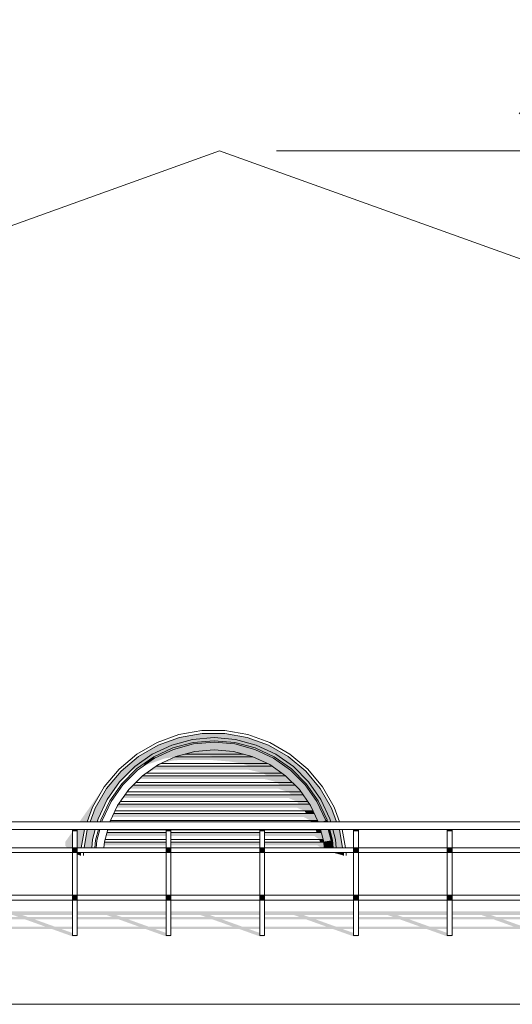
# Model space of a CAD drawing. Header units: millimetres. Extents: x -95523 to 190468, y -7401 to 17692.
# Tile 117 of 139: x 126195 to 128792, y 12304 to 17494. Entities that reach past the tile are written whole.
import ezdxf
from ezdxf.enums import TextEntityAlignment as Align

# ---------------------------------------------------------------- set-up
doc = ezdxf.new("R2010")
doc.units = ezdxf.units.MM
doc.header["$MEASUREMENT"] = 0
for name, color, linetype in [('1_Кровля (плоская)', 7, 'Continuous'), ('1_Окна слуховые', 7, 'Continuous'), ('Новый_1_Ограждение кровли', 7, 'Continuous'), ('Размер - Отметка Уровня', 7, 'Continuous')]:
    doc.layers.add(name, color=color, linetype=linetype)
for name, color, linetype, lineweight in [('1_Кровля (плоская)_Ном._пера__120', 7, 'Continuous', 5), ('1_Окна слуховые_Ном._пера__120', 7, 'Continuous', 5), ('Новый_1_Ограждение кровли_Ном._пера__120', 7, 'Continuous', 5), ('Размер - Отметка Уровня_Ном._пера__120', 7, 'Continuous', 5)]:
    doc.layers.add(name, color=color, linetype=linetype, lineweight=lineweight)
doc.styles.add('СГЕНЕРИР_СТИЛЬ_1', font='arial.ttf')

# ---------------------------------------------------------------- blocks, each defined once
blk = doc.blocks.new('Элемент Разреза_119_1', base_point=(95180.8, -197.5))
at = {"layer": '1_Кровля (плоская)', "linetype": 'Continuous', "lineweight": 0, "true_color": 0x000000}
for points in [[(126592.4, 13337), (126566.6, 13266), (126603.9, 13266), (126608, 13281.2), (126655.9, 13384), (126720.9, 13476.9), (126801.1, 13557), (126894, 13622.1), (126996.8, 13670), (127106.4, 13699.4), (127219.3, 13709.3), (127332.3, 13699.4), (127441.8, 13670), (127544.6, 13622.1), (127637.5, 13557), (127717.7, 13476.9), (127782.8, 13384), (127830.7, 13281.2), (127834.7, 13266), (127865.3, 13266), (127839.5, 13337), (127779.6, 13440.8), (127702.5, 13532.7), (127610.6, 13609.8), (127506.7, 13669.8), (127394, 13710.8), (127275.9, 13731.6), (127156, 13731.6), (127037.9, 13710.8), (126925.2, 13669.8), (126821.3, 13609.8), (126729.5, 13532.7), (126652.4, 13440.8)], [(126510.3, 13266), (126550.6, 13266), (126578.8, 13343.3), (126640, 13449.5)], [(126434.6, 13139.4), (126445.3, 13128.5), (126473.3, 13128.5), (126473.3, 13213.7), (126436, 13160.9)], [(126498.3, 13226), (126498.3, 13128.5), (126519.3, 13128.5), (126536.5, 13226)], [(126534.7, 13129.5), (126536.1, 13128.5), (126574.9, 13128.5), (126578.6, 13171.6), (126593.2, 13226), (126552, 13226), (126551.4, 13224.3)], [(127845.5, 13226), (127860, 13171.6), (127863.8, 13128.5), (127897.4, 13128.5), (127880.5, 13224.3), (127879.9, 13226)], [(126515.6, 13087.6), (126515.6, 13103.5), (126498.3, 13103.5), (126498.3, 13094.8), (126504.4, 13091.6)], [(127846.4, 13103.5), (127890.9, 13091.4), (127901.4, 13087.6), (127901.4, 13103.5)], [(126004.4, 12712.7), (126004.4, 12700.5), (126365.1, 12700.5), (126470.8, 12662.5), (126495.8, 12662.5), (126498.3, 12666), (126473.3, 12666), (126473.3, 12679.5), (126415.1, 12700.5), (126473.3, 12700.5), (126473.3, 12712.7), (126381, 12712.7), (126274.1, 12751.1), (126473.3, 12751.1), (126473.3, 12763.3), (126240.1, 12763.3), (126211, 12773.7), (126473.3, 12773.7), (126473.3, 12793.3), (126004.4, 12793.3), (126004.4, 12773.7), (126161, 12773.7), (126190.1, 12763.3), (126004.4, 12763.3), (126004.4, 12751.1), (126224.1, 12751.1), (126331, 12712.7)], [(126498.3, 12712.7), (126498.3, 12700.5), (126859, 12700.5), (126964.8, 12662.5), (126989.8, 12662.5), (126992.3, 12666), (126967.3, 12666), (126967.3, 12679.5), (126909, 12700.5), (126967.3, 12700.5), (126967.3, 12712.7), (126875, 12712.7), (126768.1, 12751.1), (126967.3, 12751.1), (126967.3, 12763.3), (126734, 12763.3), (126705, 12773.7), (126967.3, 12773.7), (126967.3, 12793.3), (126498.3, 12793.3), (126498.3, 12773.7), (126655, 12773.7), (126684, 12763.3), (126498.3, 12763.3), (126498.3, 12751.1), (126718.1, 12751.1), (126825, 12712.7)], [(126992.3, 12700.5), (127353, 12700.5), (127458.7, 12662.5), (127483.7, 12662.5), (127486.2, 12666), (127461.2, 12666), (127461.2, 12679.6), (127403, 12700.5), (127461.2, 12700.5), (127461.2, 12712.7), (127369, 12712.7), (127262, 12751.1), (127461.2, 12751.1), (127461.2, 12763.3), (127228, 12763.3), (127198.9, 12773.7), (127461.2, 12773.7), (127461.2, 12793.3), (126992.3, 12793.3), (126992.3, 12773.7), (127148.9, 12773.7), (127178, 12763.3), (126992.3, 12763.3), (126992.3, 12751.1), (127212, 12751.1), (127319, 12712.7), (126992.3, 12712.7)], [(127486.2, 12700.5), (127846.9, 12700.5), (127952.7, 12662.5), (127977.7, 12662.5), (127980.2, 12666), (127955.2, 12666), (127955.2, 12679.6), (127896.9, 12700.5), (127955.2, 12700.5), (127955.2, 12712.7), (127862.9, 12712.7), (127756, 12751.1), (127955.2, 12751.1), (127955.2, 12763.3), (127721.9, 12763.3), (127692.9, 12773.7), (127955.2, 12773.7), (127955.2, 12793.3), (127486.2, 12793.3), (127486.2, 12773.7), (127642.9, 12773.7), (127671.9, 12763.3), (127486.2, 12763.3), (127486.2, 12751.1), (127706, 12751.1), (127812.9, 12712.7), (127486.2, 12712.7)], [(127980.2, 12700.5), (128340.9, 12700.5), (128446.6, 12662.5), (128471.6, 12662.5), (128474.2, 12666), (128449.2, 12666), (128449.2, 12679.6), (128390.9, 12700.5), (128449.2, 12700.5), (128449.2, 12712.7), (128356.9, 12712.7), (128249.9, 12751.1), (128449.2, 12751.1), (128449.2, 12763.3), (128215.9, 12763.3), (128186.8, 12773.7), (128449.2, 12773.7), (128449.2, 12793.3), (127980.2, 12793.3), (127980.2, 12773.7), (128136.8, 12773.7), (128165.9, 12763.3), (127980.2, 12763.3), (127980.2, 12751.1), (128199.9, 12751.1), (128306.9, 12712.7), (127980.2, 12712.7)], [(128474.2, 12700.5), (128834.9, 12700.5), (128940.6, 12662.5), (128965.6, 12662.5), (128968.1, 12666), (128943.1, 12666), (128943.1, 12679.6), (128884.9, 12700.5), (128943.1, 12700.5), (128943.1, 12712.7), (128850.8, 12712.7), (128743.9, 12751.1), (128943.1, 12751.1), (128943.1, 12763.3), (128709.8, 12763.3), (128680.8, 12773.7), (128943.1, 12773.7), (128943.1, 12793.3), (128474.2, 12793.3), (128474.2, 12773.7), (128630.8, 12773.7), (128659.8, 12763.3), (128474.2, 12763.3), (128474.2, 12751.1), (128693.9, 12751.1), (128800.8, 12712.7), (128474.2, 12712.7)]]:
    blk.add_hatch(color=18, dxfattribs=at).paths.add_polyline_path(points)
at = {"layer": '1_Кровля (плоская)_Ном._пера__120', "color": 7, "linetype": 'Continuous', "lineweight": 5}
for p, q in [((127248, 16802.5), (123882.8, 15594.3)), ((130613.2, 15594.3), (127248, 16802.5)), ((108678.4, 12303.6), (145817.9, 12303.7))]:
    blk.add_line(p, q, dxfattribs=at)
blk = doc.blocks.new('Элемент Разреза_143_1', base_point=(95180.8, -197.5))
at = {"layer": '1_Окна слуховые_Ном._пера__120', "color": 7, "linetype": 'Continuous', "lineweight": 5}
for p, q in [((126918.8, 13683.4), (127034, 13725.3)), ((126925.2, 13669.8), (127037.9, 13710.8)), ((127034, 13725.3), (127154.7, 13746.6)), ((127037.9, 13710.8), (127156, 13731.6)), ((127154.7, 13746.6), (127277.2, 13746.6)), ((127156, 13731.6), (127275.9, 13731.6)), ((127275.9, 13731.6), (127394, 13710.8)), ((127277.2, 13746.6), (127397.9, 13725.3)), ((127394, 13710.8), (127506.7, 13669.8)), ((127397.9, 13725.3), (127513.1, 13683.4)), ((126812.7, 13622.1), (126918.8, 13683.4)), ((126821.3, 13609.8), (126925.2, 13669.8)), ((127506.7, 13669.8), (127610.6, 13609.8)), ((127513.1, 13683.4), (127619.2, 13622.1)), ((126718.8, 13543.3), (126812.7, 13622.1)), ((126729.5, 13532.7), (126821.3, 13609.8)), ((127610.6, 13609.8), (127702.5, 13532.7)), ((127619.2, 13622.1), (127713.1, 13543.3)), ((126640, 13449.5), (126718.8, 13543.3)), ((126652.4, 13440.8), (126729.5, 13532.7)), ((127702.5, 13532.7), (127779.6, 13440.8)), ((127713.1, 13543.3), (127791.9, 13449.5)), ((126578.8, 13343.3), (126640, 13449.5)), ((127791.9, 13449.5), (127853.2, 13343.3)), ((126592.4, 13337), (126652.4, 13440.8)), ((127779.6, 13440.8), (127839.5, 13337)), ((126550.6, 13266), (126578.8, 13343.3)), ((127853.2, 13343.3), (127881.3, 13266)), ((126566.6, 13266), (126592.4, 13337)), ((127839.5, 13337), (127865.3, 13266)), ((126519.3, 13128.5), (126536.5, 13226)), ((126534.5, 13128.5), (126551.4, 13224.3)), ((126551.4, 13224.3), (126552, 13226)), ((127879.9, 13226), (127880.5, 13224.3)), ((127880.5, 13224.3), (127897.4, 13128.5)), ((127895.5, 13226), (127912.6, 13128.5)), ((126515.6, 13087.6), (126515.6, 13103.5)), ((126530.6, 13087.6), (126530.6, 13103.5)), ((127901.4, 13103.5), (127901.4, 13087.6)), ((127916.4, 13103.5), (127916.4, 13087.6))]:
    blk.add_line(p, q, dxfattribs=at)
blk = doc.blocks.new('Элемент Разреза_144_1', base_point=(95180.8, -197.5))
at = {"layer": '1_Окна слуховые', "linetype": 'Continuous', "lineweight": 0, "true_color": 0x000000}
for points in [[(126801.1, 13557), (126771.3, 13527.2), (126855.6, 13575.9), (126902, 13608.3), (127002.2, 13655.1), (127109.1, 13683.7), (127219.3, 13693.4), (127329.6, 13683.7), (127436.4, 13655.1), (127536.7, 13608.3), (127627.3, 13544.9), (127705.6, 13466.7), (127769, 13376), (127815.8, 13275.7), (127818.4, 13266), (127834.7, 13266), (127830.7, 13281.2), (127782.8, 13384), (127717.7, 13476.9), (127637.5, 13557), (127544.6, 13622.1), (127441.8, 13670), (127332.3, 13699.4), (127219.3, 13709.3), (127106.4, 13699.4), (126996.8, 13670), (126894, 13622.1)], [(127005, 13647.6), (127002.2, 13655.1), (126902, 13608.3), (126905.9, 13601.5)], [(127110.5, 13675.9), (127005, 13647.6), (126905.9, 13601.5), (127005, 13647.6)], [(127110.5, 13675.9), (127109.1, 13683.7), (127002.2, 13655.1), (127005, 13647.6)], [(127117.4, 13636.8), (127110.5, 13675.9), (127005, 13647.6), (127018.5, 13610.4)], [(127219.3, 13685.4), (127219.3, 13693.4), (127109.1, 13683.7), (127110.5, 13675.9)], [(127328.2, 13675.9), (127219.3, 13685.4), (127110.5, 13675.9), (127219.3, 13685.4)], [(127219.3, 13645.8), (127219.3, 13685.4), (127110.5, 13675.9), (127117.4, 13636.8)], [(127328.2, 13675.9), (127329.6, 13683.7), (127219.3, 13693.4), (127219.3, 13685.4)], [(127321.3, 13636.8), (127328.2, 13675.9), (127219.3, 13685.4), (127219.3, 13645.8)], [(127420.1, 13610.4), (127433.7, 13647.6), (127328.2, 13675.9), (127321.3, 13636.8)], [(127433.7, 13647.6), (127436.4, 13655.1), (127329.6, 13683.7), (127328.2, 13675.9)], [(127532.7, 13601.5), (127433.7, 13647.6), (127328.2, 13675.9), (127433.7, 13647.6)], [(127532.7, 13601.5), (127536.7, 13608.3), (127436.4, 13655.1), (127433.7, 13647.6)], [(126816.4, 13538.8), (126818.4, 13540.1), (126905.9, 13601.5)], [(126855.6, 13575.9), (126849.5, 13562.7), (126848.7, 13561.4), (126905.9, 13601.5), (126902, 13608.3)], [(126848.7, 13561.4), (126915.9, 13584.2), (126905.9, 13601.5)], [(127005, 13647.6), (126905.9, 13601.5), (126915.9, 13584.2), (126959.3, 13599.6), (127012.4, 13607.5), (127018.5, 13610.4)], [(127117.4, 13636.8), (127018.5, 13610.4), (126925.8, 13567.1), (127018.5, 13610.3)], [(126938.3, 13572.9), (126944.7, 13572.9), (126998.7, 13588.1), (127028.4, 13590.9), (127212.6, 13590.9), (127303.9, 13583.3), (127367.6, 13572.9), (127500.3, 13572.9), (127423.8, 13608.7), (127014.9, 13608.7)], [(127014.9, 13608.7), (127040.9, 13608.7), (127073.1, 13614.3), (127193, 13614.3), (127225.1, 13608.7), (127423.8, 13608.7), (127420.1, 13610.3), (127373.1, 13622.9), (127065.5, 13622.9), (127018.5, 13610.3)], [(127065.5, 13622.9), (127373.1, 13622.9), (127321.3, 13636.8), (127219.3, 13645.8), (127117.4, 13636.8)], [(127321.3, 13636.8), (127219.3, 13645.8), (127117.4, 13636.8), (127219.3, 13645.8)], [(127512.9, 13567.1), (127420.1, 13610.4), (127321.3, 13636.8), (127420.1, 13610.3)], [(127512.9, 13567.1), (127532.7, 13601.5), (127433.7, 13647.6), (127420.1, 13610.4)], [(127596.7, 13508.4), (127622.2, 13538.8), (127532.7, 13601.5), (127512.9, 13567.1)], [(127622.2, 13538.8), (127627.3, 13544.9), (127536.7, 13608.3), (127532.7, 13601.5)], [(127699.5, 13461.5), (127622.2, 13538.8), (127532.7, 13601.5), (127622.2, 13538.8)], [(126925.8, 13567.1), (126841.9, 13508.4), (126843.9, 13509.8)], [(126862.7, 13522.9), (126865.9, 13522.9), (126904.4, 13540.9), (127394.3, 13540.9), (127413.4, 13537.8), (127475, 13522.9), (127575.9, 13522.9), (127524.9, 13558.7), (126913.7, 13558.7)], [(126913.7, 13558.7), (126916.9, 13558.7), (126922.7, 13562.7), (126944.7, 13572.9), (126938.3, 13572.9), (126925.8, 13567.1)], [(127500.3, 13572.9), (127367.6, 13572.9), (127406.8, 13558.7), (127524.9, 13558.7), (127512.9, 13567.1)], [(127669.1, 13436), (127596.7, 13508.4), (127512.9, 13567.1), (127596.7, 13508.4)], [(126816.4, 13538.8), (126739.2, 13461.5), (126813, 13535.4)], [(126769.6, 13436), (126838.5, 13505), (126841.9, 13508.4)], [(126806.5, 13472.9), (126807.8, 13472.9), (126827.9, 13488.5), (126833, 13490.9), (127487.2, 13490.9), (127520.8, 13482.8), (127551, 13472.9), (127632.2, 13472.9), (127596.7, 13508.4), (127596.3, 13508.7), (126842.3, 13508.7), (126842, 13508.4)], [(126862.7, 13522.9), (126842.3, 13508.7), (126845.5, 13508.7), (126865.9, 13522.9)], [(127475, 13522.9), (127499.7, 13508.7), (127596.3, 13508.7), (127575.9, 13522.9)], [(127669.1, 13436), (127699.5, 13461.5), (127622.2, 13538.8), (127596.7, 13508.4)], [(127699.5, 13461.6), (127705.6, 13466.7), (127627.3, 13544.9), (127622.2, 13538.8)], [(126738.5, 13460.5), (126739.2, 13461.5), (126676.5, 13372)], [(126763.5, 13427.4), (126780.9, 13440.9), (127555.5, 13440.9), (127610.6, 13422.9), (127678.2, 13422.9), (127669.1, 13436), (127646.4, 13458.7), (126792.2, 13458.7), (126769.6, 13436)], [(126806.5, 13472.9), (126792.2, 13458.7), (126793.5, 13458.7), (126807.8, 13472.9)], [(127551, 13472.9), (127568, 13458.7), (127646.4, 13458.7), (127632.2, 13472.9)], [(127727.8, 13352.2), (127762.1, 13372), (127699.5, 13461.5), (127669.1, 13436)], [(127762.1, 13372.1), (127769, 13376), (127705.6, 13466.7), (127699.5, 13461.6)], [(127808.3, 13273), (127762.1, 13372.1), (127699.5, 13461.5), (127762.1, 13372)], [(126710.9, 13352.2), (126768.9, 13435.1), (126769.6, 13436)], [(126750.4, 13408.7), (126738, 13390.9), (127612.7, 13390.9), (127655.2, 13372.9), (127713.2, 13372.9), (127688.2, 13408.7)], [(127678.2, 13422.9), (127610.6, 13422.9), (127619.5, 13415.4), (127625.2, 13408.7), (127688.2, 13408.7)], [(127669.1, 13436), (127727.8, 13352.2), (127767.9, 13266), (127768, 13266), (127727.8, 13352.2)], [(126630.4, 13273), (126676.5, 13372), (126674.5, 13367.7)], [(126670.7, 13266), (126670.7, 13266), (126710.9, 13352.2), (126708.9, 13347.9)], [(126705.6, 13340.9), (127654.6, 13340.9), (127696.4, 13323.3), (127697, 13322.9), (127741.4, 13322.9), (127727.8, 13352.2), (127723.3, 13358.7), (126715.4, 13358.7), (126710.9, 13352.2)], [(127655.2, 13372.9), (127667.2, 13358.7), (127723.3, 13358.7), (127713.2, 13372.9)], [(127727.8, 13352.2), (127768, 13266), (127789.1, 13266), (127808.3, 13273), (127762.1, 13372)], [(127808.3, 13273), (127815.8, 13275.7), (127769, 13376), (127762.1, 13372.1)], [(126682.3, 13290.9), (127692.7, 13290.9), (127725.9, 13272.9), (127764.7, 13272.9), (127748.1, 13308.7), (126690.6, 13308.7)], [(127697, 13322.9), (127705.2, 13308.7), (127748.1, 13308.7), (127741.4, 13322.9)], [(126630.4, 13273), (126628.5, 13266), (126628.5, 13266)], [(127725.9, 13272.9), (127729.8, 13266), (127767.9, 13266), (127764.7, 13272.9)], [(127808.3, 13273), (127789.1, 13266), (127810.2, 13266)], [(127808.3, 13273), (127810.2, 13266), (127818.4, 13266), (127815.8, 13275.7)], [(127808.3, 13273), (127810.2, 13266), (127810.2, 13266)], [(126602.1, 13167.5), (126617.8, 13226), (126617.8, 13226), (126602.7, 13169.9)], [(126641.2, 13160.6), (126658.7, 13226), (126658.7, 13226), (126641.8, 13163.1)], [(126649.3, 13190.9), (126967.3, 13190.9), (126967.3, 13208.7), (126654, 13208.7)], [(126992.3, 13208.7), (126992.3, 13190.9), (127461.2, 13190.9), (127461.2, 13208.7)], [(127486.2, 13208.7), (127486.2, 13190.9), (127748.1, 13190.9), (127773.6, 13172.9), (127794.2, 13172.9), (127784.6, 13208.7)], [(127780, 13226), (127749, 13226), (127754.7, 13222.9), (127780.8, 13222.9)], [(127754.7, 13222.9), (127756.6, 13219.7), (127760.6, 13208.7), (127784.6, 13208.7), (127780.8, 13222.9)], [(127780, 13226), (127797.5, 13160.6), (127800.3, 13128.5), (127797.5, 13160.6), (127780, 13226)], [(127820.9, 13226), (127780, 13226), (127797.5, 13160.6), (127836.6, 13167.5)], [(127820.9, 13226), (127820.9, 13226), (127836.6, 13167.5), (127840, 13128.5), (127840, 13128.5), (127836.6, 13167.5)], [(127829.1, 13226), (127820.9, 13226), (127836.6, 13167.5), (127844.4, 13168.9)], [(127829.1, 13226), (127844.4, 13168.9), (127847.9, 13128.5), (127863.8, 13128.5), (127860, 13171.6), (127845.5, 13226)], [(126601.9, 13165.7), (126598.7, 13128.5), (126602.1, 13167.5)], [(126638.4, 13128.5), (126641.2, 13160.6), (126641, 13158.8)], [(126639.4, 13140.9), (126967.3, 13140.9), (126967.3, 13158.7), (126641, 13158.7)], [(126992.3, 13158.7), (126992.3, 13140.9), (127461.2, 13140.9), (127461.2, 13158.7)], [(127486.2, 13158.7), (127486.2, 13140.9), (127766.2, 13140.9), (127783.8, 13128.5), (127800.3, 13128.5), (127797.7, 13158.7)], [(127794.2, 13172.9), (127773.6, 13172.9), (127778.8, 13158.7), (127797.7, 13158.7), (127797.5, 13160.6)], [(127836.6, 13167.5), (127797.5, 13160.6), (127800.3, 13128.5), (127840, 13128.5)], [(127844.4, 13168.9), (127836.6, 13167.5), (127840, 13128.5), (127847.9, 13128.5)]]:
    blk.add_hatch(color=18, dxfattribs=at).paths.add_polyline_path(points)
at = {"layer": '1_Окна слуховые_Ном._пера__120', "color": 7, "linetype": 'Continuous', "lineweight": 5}
for p, q in [((127219.3, 13709.3), (127106.4, 13699.4)), ((127332.3, 13699.4), (127219.3, 13709.3)), ((126996.8, 13670), (126894, 13622.1)), ((127002.2, 13655.1), (126902, 13608.3)), ((127106.4, 13699.4), (126996.8, 13670)), ((127109.1, 13683.7), (127002.2, 13655.1)), ((127110.5, 13675.9), (127005, 13647.6)), ((127219.3, 13693.4), (127109.1, 13683.7)), ((127219.3, 13685.4), (127110.5, 13675.9)), ((127329.6, 13683.7), (127219.3, 13693.4)), ((127328.2, 13675.9), (127219.3, 13685.4)), ((127433.7, 13647.6), (127328.2, 13675.9)), ((127436.4, 13655.1), (127329.6, 13683.7)), ((127441.8, 13670), (127332.3, 13699.4)), ((127536.7, 13608.3), (127436.4, 13655.1)), ((127544.6, 13622.1), (127441.8, 13670)), ((126894, 13622.1), (126801.1, 13557)), ((126902, 13608.3), (126811.3, 13544.9)), ((126905.9, 13601.5), (126816.4, 13538.8)), ((127005, 13647.6), (126905.9, 13601.5)), ((127018.5, 13610.3), (126925.8, 13567.1)), ((127423.8, 13608.7), (127014.9, 13608.7)), ((127117.4, 13636.8), (127018.5, 13610.3)), ((127373.1, 13622.9), (127065.5, 13622.9)), ((127219.3, 13645.8), (127117.4, 13636.8)), ((127321.3, 13636.8), (127219.3, 13645.8)), ((127420.1, 13610.3), (127321.3, 13636.8)), ((127512.9, 13567.1), (127420.1, 13610.3)), ((127532.7, 13601.5), (127433.7, 13647.6)), ((127622.2, 13538.8), (127532.7, 13601.5)), ((127627.3, 13544.9), (127536.7, 13608.3)), ((127637.5, 13557), (127544.6, 13622.1)), ((126801.1, 13557), (126720.9, 13476.9)), ((126925.8, 13567.1), (126842, 13508.4)), ((127524.9, 13558.7), (126913.7, 13558.7)), ((127500.3, 13572.9), (126938.3, 13572.9)), ((127596.7, 13508.4), (127512.9, 13567.1)), ((127717.7, 13476.9), (127637.5, 13557)), ((126811.3, 13544.9), (126733.1, 13466.7)), ((126816.4, 13538.8), (126739.2, 13461.5)), ((126842, 13508.4), (126769.6, 13436)), ((127596.3, 13508.7), (126842.3, 13508.7)), ((127575.9, 13522.9), (126862.7, 13522.9)), ((127669.1, 13436), (127596.7, 13508.4)), ((127699.5, 13461.5), (127622.2, 13538.8)), ((127705.6, 13466.7), (127627.3, 13544.9)), ((126720.9, 13476.9), (126655.9, 13384)), ((126733.1, 13466.7), (126669.6, 13376)), ((126739.2, 13461.5), (126676.5, 13372.1)), ((127646.4, 13458.7), (126792.2, 13458.7)), ((127632.2, 13472.9), (126806.5, 13472.9)), ((127762.1, 13372.1), (127699.5, 13461.5)), ((127769, 13376), (127705.6, 13466.7)), ((127782.8, 13384), (127717.7, 13476.9)), ((126769.6, 13436), (126710.9, 13352.2)), ((127688.2, 13408.7), (126750.4, 13408.7)), ((127678.2, 13422.9), (126760.4, 13422.9)), ((127727.8, 13352.2), (127669.1, 13436)), ((126655.9, 13384), (126608, 13281.2)), ((126669.6, 13376), (126622.9, 13275.7)), ((126676.5, 13372.1), (126630.4, 13273)), ((126710.9, 13352.2), (126670.7, 13266)), ((127723.3, 13358.7), (126715.4, 13358.7)), ((127713.2, 13372.9), (126725.4, 13372.9)), ((127767.9, 13266), (127727.8, 13352.2)), ((127808.3, 13273), (127762.1, 13372.1)), ((127815.8, 13275.7), (127769, 13376)), ((127830.7, 13281.2), (127782.8, 13384)), ((127748.1, 13308.7), (126690.6, 13308.7)), ((127741.4, 13322.9), (126697.2, 13322.9)), ((126608, 13281.2), (126603.9, 13266)), ((126622.9, 13275.7), (126620.3, 13266)), ((126630.4, 13273), (126628.5, 13266)), ((127764.7, 13272.9), (126673.9, 13272.9)), ((127810.2, 13266), (127808.3, 13273)), ((127818.4, 13266), (127815.8, 13275.7)), ((127834.7, 13266), (127830.7, 13281.2)), ((126593.2, 13226), (126578.6, 13171.6)), ((126609.6, 13226), (126594.3, 13168.9)), ((126617.8, 13226), (126602.1, 13167.5)), ((126658.7, 13226), (126641.2, 13160.6)), ((126967.3, 13208.7), (126654, 13208.7)), ((126967.3, 13222.9), (126657.9, 13222.9)), ((127461.2, 13222.9), (126992.3, 13222.9)), ((127461.2, 13208.7), (126992.3, 13208.7)), ((127780.8, 13222.9), (127486.2, 13222.9)), ((127784.6, 13208.7), (127486.2, 13208.7)), ((127797.5, 13160.6), (127780, 13226)), ((127836.6, 13167.5), (127820.9, 13226)), ((127844.4, 13168.9), (127829.1, 13226)), ((127860, 13171.6), (127845.5, 13226)), ((126578.6, 13171.6), (126574.9, 13128.5)), ((126594.3, 13168.9), (126590.7, 13128.5)), ((126602.1, 13167.5), (126598.7, 13128.5)), ((126641.2, 13160.6), (126638.4, 13128.5)), ((126967.3, 13158.7), (126641, 13158.7)), ((126967.3, 13172.9), (126644.5, 13172.9)), ((127461.2, 13172.9), (126992.3, 13172.9)), ((127461.2, 13158.7), (126992.3, 13158.7)), ((127794.2, 13172.9), (127486.2, 13172.9)), ((127797.7, 13158.7), (127486.2, 13158.7)), ((127800.3, 13128.5), (127797.5, 13160.6)), ((127840, 13128.5), (127836.6, 13167.5)), ((127847.9, 13128.5), (127844.4, 13168.9)), ((127863.8, 13128.5), (127860, 13171.6))]:
    blk.add_line(p, q, dxfattribs=at)
blk = doc.blocks.new('Элемент Разреза_208_1', base_point=(95180.8, -197.5))
at = {"layer": 'Новый_1_Ограждение кровли_Ном._пера__120', "color": 7, "linetype": 'Continuous', "lineweight": 5}
for p, q in [((109197.4, 13266), (141798.4, 13266)), ((109197.4, 13226), (141798.4, 13226))]:
    blk.add_line(p, q, dxfattribs=at)
blk = doc.blocks.new('Элемент Разреза_209_1', base_point=(95180.8, -197.5))
at = {"layer": 'Новый_1_Ограждение кровли_Ном._пера__120', "color": 7, "linetype": 'Continuous', "lineweight": 5}
for p, q in [((126004.4, 12878.5), (126473.3, 12878.5)), ((126473.3, 12878.5), (126498.3, 12878.5)), ((126498.3, 12878.5), (126967.3, 12878.5)), ((126967.3, 12878.5), (126992.3, 12878.5)), ((126992.3, 12878.5), (127461.2, 12878.5)), ((127461.2, 12878.5), (127486.2, 12878.5)), ((127486.2, 12878.5), (127955.2, 12878.5)), ((127955.2, 12878.5), (127980.2, 12878.5)), ((127980.2, 12878.5), (128449.2, 12878.5)), ((128449.2, 12878.5), (128474.2, 12878.5)), ((128474.2, 12878.5), (128943.1, 12878.5)), ((126004.4, 12853.5), (126473.3, 12853.5)), ((126473.3, 12853.5), (126498.3, 12853.5)), ((126498.3, 12853.5), (126967.3, 12853.5)), ((126967.3, 12853.5), (126992.3, 12853.5)), ((126992.3, 12853.5), (127461.2, 12853.5)), ((127461.2, 12853.5), (127486.2, 12853.5)), ((127486.2, 12853.5), (127955.2, 12853.5)), ((127955.2, 12853.5), (127980.2, 12853.5)), ((127980.2, 12853.5), (128449.2, 12853.5)), ((128449.2, 12853.5), (128474.2, 12853.5)), ((128474.2, 12853.5), (128943.1, 12853.5))]:
    blk.add_line(p, q, dxfattribs=at)
blk = doc.blocks.new('Элемент Разреза_210_1', base_point=(95180.8, -197.5))
at = {"layer": 'Новый_1_Ограждение кровли_Ном._пера__120', "color": 7, "linetype": 'Continuous', "lineweight": 5}
for p, q in [((126004.4, 13128.5), (126473.3, 13128.5)), ((126004.4, 13103.5), (126473.3, 13103.5)), ((126473.3, 13128.5), (126498.3, 13128.5)), ((126473.3, 13103.5), (126498.3, 13103.5)), ((126498.3, 13128.5), (126967.3, 13128.5)), ((126498.3, 13103.5), (126967.3, 13103.5)), ((126967.3, 13128.5), (126992.3, 13128.5)), ((126967.3, 13103.5), (126992.3, 13103.5)), ((126992.3, 13128.5), (127461.2, 13128.5)), ((126992.3, 13103.5), (127461.2, 13103.5)), ((127461.2, 13128.5), (127486.2, 13128.5)), ((127461.2, 13103.5), (127486.2, 13103.5)), ((127486.2, 13128.5), (127955.2, 13128.5)), ((127486.2, 13103.5), (127955.2, 13103.5)), ((127955.2, 13128.5), (127980.2, 13128.5)), ((127955.2, 13103.5), (127980.2, 13103.5)), ((127980.2, 13128.5), (128449.2, 13128.5)), ((127980.2, 13103.5), (128449.2, 13103.5)), ((128449.2, 13128.5), (128474.2, 13128.5)), ((128449.2, 13103.5), (128474.2, 13103.5)), ((128474.2, 13128.5), (128943.1, 13128.5)), ((128474.2, 13103.5), (128943.1, 13103.5))]:
    blk.add_line(p, q, dxfattribs=at)
blk = doc.blocks.new('Элемент Разреза_242_1', base_point=(95180.8, -197.5))
at = {"layer": '1_Кровля (плоская)', "linetype": 'Continuous', "lineweight": 0, "true_color": 0x000000}
blk.add_hatch(color=18, dxfattribs=at).paths.add_polyline_path([(127248, 16802.5), (130259.4, 15721.3), (129415.3, 16024.4)])
blk = doc.blocks.new('Элемент Разреза_613_1', base_point=(95180.8, -197.5))
at = {"layer": 'Новый_1_Ограждение кровли', "linetype": 'Continuous', "lineweight": 0, "true_color": 0x000000}
for points in [[(126473.3, 13226), (126473.3, 13215.4), (126498.3, 13215.4), (126498.3, 13226)], [(126473.3, 13103.5), (126498.3, 13103.5), (126498.3, 13128.5), (126473.3, 13128.5)], [(126498.3, 12878.5), (126473.3, 12878.5), (126473.3, 12853.5), (126498.3, 12853.5)]]:
    blk.add_hatch(color=18, dxfattribs=at).paths.add_polyline_path(points)
at = {"layer": 'Новый_1_Ограждение кровли_Ном._пера__120', "color": 7, "linetype": 'Continuous', "lineweight": 5}
for p, q in [((126473.3, 13128.5), (126473.3, 13226)), ((126498.3, 13128.5), (126498.3, 13226)), ((126473.3, 13103.5), (126473.3, 13128.5)), ((126473.3, 12878.5), (126473.3, 13103.5)), ((126498.3, 13103.5), (126498.3, 13128.5)), ((126498.3, 12878.5), (126498.3, 13103.5)), ((126473.3, 12853.5), (126473.3, 12878.5)), ((126498.3, 12853.5), (126498.3, 12878.5)), ((126473.3, 12666), (126473.3, 12853.5)), ((126498.3, 12666), (126498.3, 12853.5)), ((126473.3, 12666), (126498.3, 12666))]:
    blk.add_line(p, q, dxfattribs=at)
blk = doc.blocks.new('Элемент Разреза_614_1', base_point=(95180.8, -197.5))
at = {"layer": 'Новый_1_Ограждение кровли', "linetype": 'Continuous', "lineweight": 0, "true_color": 0x000000}
for points in [[(126967.3, 13226), (126967.3, 13215.4), (126992.3, 13215.4), (126992.3, 13226)], [(126992.3, 13128.5), (126967.3, 13128.5), (126967.3, 13103.5), (126992.3, 13103.5)], [(126967.3, 12853.5), (126992.3, 12853.5), (126992.3, 12878.5), (126967.3, 12878.5)]]:
    blk.add_hatch(color=18, dxfattribs=at).paths.add_polyline_path(points)
at = {"layer": 'Новый_1_Ограждение кровли_Ном._пера__120', "color": 7, "linetype": 'Continuous', "lineweight": 5}
for p, q in [((126967.3, 13128.5), (126967.3, 13226)), ((126992.3, 13128.5), (126992.3, 13226)), ((126967.3, 13103.5), (126967.3, 13128.5)), ((126967.3, 12878.5), (126967.3, 13103.5)), ((126992.3, 13103.5), (126992.3, 13128.5)), ((126992.3, 12878.5), (126992.3, 13103.5)), ((126967.3, 12853.5), (126967.3, 12878.5)), ((126992.3, 12853.5), (126992.3, 12878.5)), ((126967.3, 12666), (126967.3, 12853.5)), ((126992.3, 12666), (126992.3, 12853.5)), ((126967.3, 12666), (126992.3, 12666))]:
    blk.add_line(p, q, dxfattribs=at)
blk = doc.blocks.new('Элемент Разреза_615_1', base_point=(95180.8, -197.5))
at = {"layer": 'Новый_1_Ограждение кровли', "linetype": 'Continuous', "lineweight": 0, "true_color": 0x000000}
for points in [[(127461.2, 13215.4), (127486.2, 13215.4), (127486.2, 13226), (127461.2, 13226)], [(127461.2, 13128.5), (127461.2, 13103.5), (127486.2, 13103.5), (127486.2, 13128.5)], [(127486.2, 12878.5), (127461.2, 12878.5), (127461.2, 12853.5), (127486.2, 12853.5)]]:
    blk.add_hatch(color=18, dxfattribs=at).paths.add_polyline_path(points)
at = {"layer": 'Новый_1_Ограждение кровли_Ном._пера__120', "color": 7, "linetype": 'Continuous', "lineweight": 5}
for p, q in [((127461.2, 13128.5), (127461.2, 13226)), ((127486.2, 13128.5), (127486.2, 13226)), ((127461.2, 13103.5), (127461.2, 13128.5)), ((127461.2, 12878.5), (127461.2, 13103.5)), ((127486.2, 13103.5), (127486.2, 13128.5)), ((127486.2, 12878.5), (127486.2, 13103.5)), ((127461.2, 12853.5), (127461.2, 12878.5)), ((127486.2, 12853.5), (127486.2, 12878.5)), ((127461.2, 12666), (127461.2, 12853.5)), ((127486.2, 12666), (127486.2, 12853.5)), ((127461.2, 12666), (127486.2, 12666))]:
    blk.add_line(p, q, dxfattribs=at)
blk = doc.blocks.new('Элемент Разреза_616_1', base_point=(95180.8, -197.5))
at = {"layer": 'Новый_1_Ограждение кровли', "linetype": 'Continuous', "lineweight": 0, "true_color": 0x000000}
for points in [[(127955.2, 13226), (127955.2, 13215.4), (127980.2, 13215.4), (127980.2, 13226)], [(127980.2, 13128.5), (127955.2, 13128.5), (127955.2, 13103.5), (127980.2, 13103.5)], [(127955.2, 12853.5), (127980.2, 12853.5), (127980.2, 12878.5), (127955.2, 12878.5)]]:
    blk.add_hatch(color=18, dxfattribs=at).paths.add_polyline_path(points)
at = {"layer": 'Новый_1_Ограждение кровли_Ном._пера__120', "color": 7, "linetype": 'Continuous', "lineweight": 5}
for p, q in [((127955.2, 13128.5), (127955.2, 13226)), ((127980.2, 13128.5), (127980.2, 13226)), ((127955.2, 13103.5), (127955.2, 13128.5)), ((127955.2, 12878.5), (127955.2, 13103.5)), ((127980.2, 13103.5), (127980.2, 13128.5)), ((127980.2, 12878.5), (127980.2, 13103.5)), ((127955.2, 12853.5), (127955.2, 12878.5)), ((127980.2, 12853.5), (127980.2, 12878.5)), ((127955.2, 12666), (127955.2, 12853.5)), ((127980.2, 12666), (127980.2, 12853.5)), ((127955.2, 12666), (127980.2, 12666))]:
    blk.add_line(p, q, dxfattribs=at)
blk = doc.blocks.new('Элемент Разреза_617_1', base_point=(95180.8, -197.5))
at = {"layer": 'Новый_1_Ограждение кровли', "linetype": 'Continuous', "lineweight": 0, "true_color": 0x000000}
for points in [[(128449.2, 13215.4), (128474.2, 13215.4), (128474.2, 13226), (128449.2, 13226)], [(128449.2, 13103.5), (128474.2, 13103.5), (128474.2, 13128.5), (128449.2, 13128.5)], [(128449.2, 12853.5), (128474.2, 12853.5), (128474.2, 12878.5), (128449.2, 12878.5)]]:
    blk.add_hatch(color=18, dxfattribs=at).paths.add_polyline_path(points)
at = {"layer": 'Новый_1_Ограждение кровли_Ном._пера__120', "color": 7, "linetype": 'Continuous', "lineweight": 5}
for p, q in [((128449.2, 13128.5), (128449.2, 13226)), ((128474.2, 13128.5), (128474.2, 13226)), ((128449.2, 13103.5), (128449.2, 13128.5)), ((128449.2, 12878.5), (128449.2, 13103.5)), ((128474.2, 13103.5), (128474.2, 13128.5)), ((128474.2, 12878.5), (128474.2, 13103.5)), ((128449.2, 12853.5), (128449.2, 12878.5)), ((128474.2, 12853.5), (128474.2, 12878.5)), ((128449.2, 12666), (128449.2, 12853.5)), ((128474.2, 12666), (128474.2, 12853.5)), ((128449.2, 12666), (128474.2, 12666))]:
    blk.add_line(p, q, dxfattribs=at)
blk = doc.blocks.new('Отметка высоты (ГОСТ)[9]_1', base_point=(129027.6, 16802.5))
at = {"layer": 'Размер - Отметка Уровня_Ном._пера__120', "color": 7, "linetype": 'Continuous', "lineweight": 5}
for p, q in [((129027.6, 16802.5), (129027.6, 17202.5)), ((129027.6, 17202.5), (130326.7, 17202.5)), ((129027.6, 16802.5), (128827.6, 17002.5)), ((129027.6, 16802.5), (129227.6, 17002.5)), ((127548, 16802.5), (129227.6, 16802.5))]:
    blk.add_line(p, q, dxfattribs=at)
at = {"layer": 'Размер - Отметка Уровня_Ном._пера__120', "color": 7, "lineweight": 5, "insert": (129227.6, 17232.2), "char_height": 200, "attachment_point": 7, "style": 'СГЕНЕРИР_СТИЛЬ_1'}
blk.add_mtext('\\A1;+17,000{\\H0.66x;\\S^  ;}', dxfattribs=at)
at = {"layer": 'Размер - Отметка Уровня_Ном._пера__120', "color": 7, "lineweight": 5, "style": 'СГЕНЕРИР_СТИЛЬ_1'}
blk.add_attdef('addText', text='', height=150, dxfattribs=at).set_placement((129287.6, 17015.7), align=Align.BOTTOM_LEFT)

msp = doc.modelspace()

# ---------------------------------------------------------------- block references
at = {"layer": '1_Кровля (плоская)', "lineweight": 0}
for name in ['Элемент Разреза_119_1', 'Элемент Разреза_242_1']:
    msp.add_blockref(name, (95180.8, -197.5), dxfattribs=at)
at = {"layer": '1_Окна слуховые', "lineweight": 0}
for name in ['Элемент Разреза_143_1', 'Элемент Разреза_144_1']:
    msp.add_blockref(name, (95180.8, -197.5), dxfattribs=at)
at = {"layer": 'Новый_1_Ограждение кровли', "lineweight": 0}
for name in ['Элемент Разреза_208_1', 'Элемент Разреза_613_1', 'Элемент Разреза_614_1', 'Элемент Разреза_615_1', 'Элемент Разреза_616_1', 'Элемент Разреза_617_1', 'Элемент Разреза_210_1', 'Элемент Разреза_209_1']:
    msp.add_blockref(name, (95180.8, -197.5), dxfattribs=at)
at = {"layer": 'Размер - Отметка Уровня', "color": 7, "linetype": 'Continuous', "lineweight": 5}
msp.add_blockref('Отметка высоты (ГОСТ)[9]_1', (129027.6, 16802.5), dxfattribs=at).add_auto_attribs({'addText': '188.25'})

doc.saveas('drawing.dxf')
